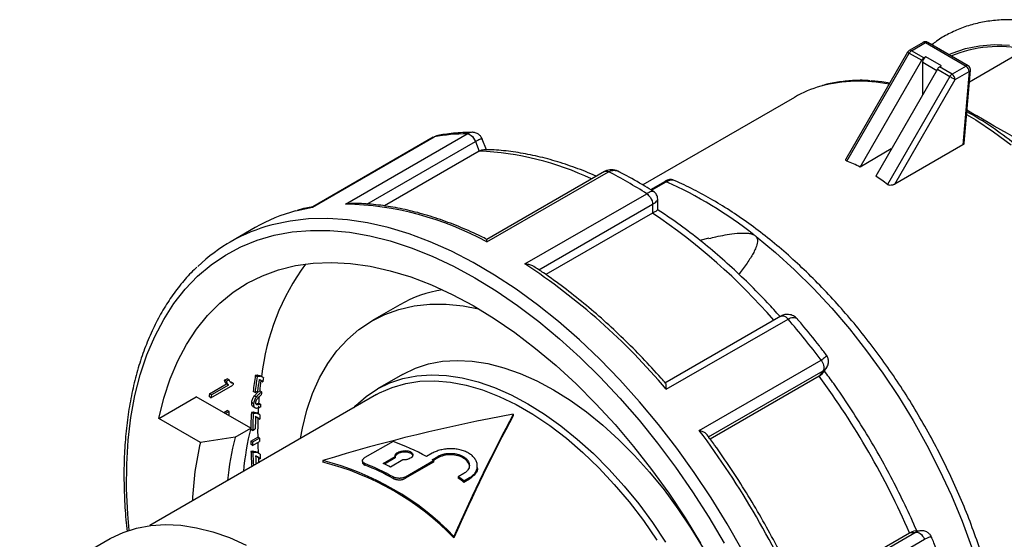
# Model space of a CAD drawing. Header units: inches. Extents: x 0 to 44.4, y 0 to 34.
# Tile 12 of 13: x 34 to 38.4, y 29.1 to 31.4. Entities that reach past the tile are written whole.
import ezdxf

# ---------------------------------------------------------------- set-up
doc = ezdxf.new("R2010")
doc.units = ezdxf.units.IN
doc.header["$LTSCALE"] = 4
doc.header["$MEASUREMENT"] = 0

msp = doc.modelspace()

# ---------------------------------------------------------------- linework, layer by layer
for p, q in [((38.0211, 31.3033), (37.9587, 31.2673)), ((37.9686, 31.2663), (38.0309, 31.3023)), ((38.0309, 31.3023), (38.2119, 31.1979)), ((38.2217, 31.1988), (38.0408, 31.3033)), ((37.9515, 31.2601), (37.6763, 30.7833)), ((37.6806, 30.7743), (37.9587, 31.2559)), ((37.9587, 31.2559), (38.0144, 31.2238)), ((38.0242, 31.2342), (37.9686, 31.2663)), ((38.227, 31.1281), (38.4761, 31.2719)), ((37.7395, 30.7477), (38.0144, 31.2238)), ((38.0185, 31.0701), (38.0185, 31.2148)), ((38.0185, 31.2148), (38.0811, 31.1786)), ((38.0324, 31.2389), (38.0242, 31.2342)), ((38.102, 31.1987), (38.0324, 31.2389)), ((38.084, 31.1836), (37.8091, 30.7075)), ((38.084, 31.1836), (38.1397, 31.1515)), ((38.0938, 31.194), (38.102, 31.1987)), ((38.1495, 31.1619), (38.0938, 31.194)), ((38.2119, 31.1979), (38.1495, 31.1619)), ((38.1634, 31.1378), (38.2258, 31.1738)), ((38.2258, 31.1738), (38.1975, 30.8462)), ((38.2033, 30.8536), (38.2315, 31.1801)), ((38.1397, 31.1515), (37.8616, 30.6698)), ((37.8939, 30.671), (38.1634, 31.1378)), ((37.4469, 31.0584), (36.7702, 30.6678)), ((35.2978, 30.5691), (35.8407, 30.8825)), ((35.8362, 30.8809), (35.299, 30.5708)), ((35.4451, 30.5823), (35.9879, 30.8957)), ((35.5405, 30.5824), (36.0246, 30.8619)), ((35.8569, 30.8885), (35.8349, 30.88)), ((35.8365, 30.8803), (35.8407, 30.8825)), ((36.0246, 30.8619), (36.0415, 30.8184)), ((36.0738, 30.8244), (36.0553, 30.8719)), ((36.0415, 30.8184), (35.6185, 30.5742)), ((37.8787, 30.8281), (37.7395, 30.7477)), ((38.1975, 30.8462), (37.8939, 30.671)), ((36.5999, 30.728), (36.0755, 30.4253)), ((36.0752, 30.4135), (36.6181, 30.7269)), ((36.8672, 30.6823), (36.8052, 30.6465)), ((36.8092, 30.644), (36.8754, 30.6822)), ((36.2452, 30.3154), (36.7881, 30.6287)), ((36.8375, 30.5568), (36.8375, 30.6045)), ((35.2978, 30.5691), (35.2992, 30.5703)), ((35.4679, 30.5844), (35.4451, 30.5823)), ((36.3077, 30.2889), (36.8144, 30.5814)), ((36.8144, 30.5814), (36.8144, 30.5425)), ((36.8144, 30.5425), (36.3387, 30.2678)), ((35.0432, 30.4777), (34.9318, 30.4134)), ((37.0656, 30.4299), (37.0252, 30.4207)), ((35.6873, 30.1335), (35.562, 30.0612)), ((37.386, 30.0827), (36.8694, 29.7845)), ((36.8754, 29.7566), (37.4182, 30.07)), ((37.0226, 29.5734), (37.5655, 29.8868)), ((37.572, 29.8269), (37.5897, 29.8521)), ((35.0517, 29.8127), (35.0433, 29.8176)), ((35.0595, 29.8141), (35.051, 29.819)), ((35.077, 29.8103), (35.0655, 29.8169)), ((35.6995, 29.823), (35.5882, 29.7587)), ((37.0643, 29.5442), (37.5744, 29.8387)), ((37.5575, 29.8146), (37.0717, 29.5342)), ((37.5744, 29.8387), (37.5575, 29.8146)), ((34.8392, 29.7367), (34.9154, 29.7807)), ((34.8453, 29.7193), (34.9432, 29.7758)), ((34.9239, 29.7758), (34.8477, 29.7318)), ((34.9059, 29.7971), (34.9175, 29.8038)), ((34.9145, 29.7922), (34.9059, 29.7971)), ((34.9261, 29.7988), (34.9145, 29.7922)), ((34.9239, 29.7758), (34.9154, 29.7807)), ((34.9261, 29.7988), (34.9175, 29.8038)), ((34.9327, 29.7894), (34.9361, 29.7887)), ((34.9447, 29.7838), (34.9361, 29.7887)), ((35.0676, 29.7954), (35.064, 29.7983)), ((35.076, 29.7905), (35.0676, 29.7954)), ((35.0682, 29.7949), (35.0767, 29.79)), ((35.584, 29.733), (34.5733, 29.1495)), ((34.613, 29.6272), (34.78, 29.7236)), ((35.0233, 29.5832), (34.78, 29.7236)), ((34.8453, 29.7193), (34.8368, 29.7242)), ((34.8477, 29.7318), (34.8392, 29.7367)), ((35.0419, 29.7419), (35.0335, 29.7468)), ((35.0477, 29.7223), (35.0393, 29.7272)), ((35.0419, 29.7419), (35.0534, 29.7486)), ((35.0712, 29.7446), (35.0628, 29.7495)), ((35.0355, 29.6922), (35.0271, 29.6971)), ((35.0322, 29.6801), (35.0432, 29.6738)), ((35.0478, 29.6923), (35.0581, 29.6955)), ((35.0665, 29.6907), (35.0581, 29.6955)), ((34.9023, 29.653), (34.9176, 29.6618)), ((34.926, 29.657), (34.9107, 29.6482)), ((34.926, 29.657), (34.9176, 29.6618)), ((35.0339, 29.6482), (35.0256, 29.6531)), ((35.0421, 29.6494), (35.0337, 29.6542)), ((35.0539, 29.6285), (35.0427, 29.6351)), ((35.0595, 29.6456), (35.0501, 29.651)), ((36.1933, 29.6452), (36.1933, 29.6387)), ((34.7988, 29.52), (34.613, 29.6272)), ((35.0623, 29.6237), (35.0539, 29.6285)), ((35.0546, 29.6279), (35.063, 29.6231)), ((34.9527, 29.5425), (35.0233, 29.5832)), ((35.0228, 29.5252), (35.0538, 29.5431)), ((35.0312, 29.5733), (35.0229, 29.5781)), ((35.0312, 29.5733), (35.0428, 29.58)), ((35.0621, 29.5382), (35.0538, 29.5431)), ((35.0312, 29.5204), (35.0228, 29.5252)), ((35.0314, 29.5064), (35.0231, 29.5113)), ((35.0621, 29.5382), (35.0312, 29.5204)), ((35.0314, 29.5064), (35.0624, 29.5243)), ((35.6574, 29.5244), (35.5321, 29.4521)), ((35.0323, 29.4744), (35.0239, 29.4792)), ((35.0408, 29.4754), (35.0324, 29.4802)), ((35.0562, 29.4524), (35.0437, 29.4597)), ((35.0591, 29.471), (35.0497, 29.4764)), ((35.6128, 29.4261), (35.6671, 29.4574)), ((35.6671, 29.4574), (35.6671, 29.4509)), ((35.8314, 29.4712), (35.8063, 29.4567)), ((35.8314, 29.4427), (35.8564, 29.4571)), ((35.8564, 29.4571), (35.8564, 29.4507)), ((35.0646, 29.4476), (35.0562, 29.4524)), ((35.057, 29.4518), (35.0654, 29.447)), ((35.3442, 29.4386), (35.3442, 29.4318)), ((35.5206, 29.4378), (35.5206, 29.4294)), ((35.5321, 29.419), (35.5321, 29.4255)), ((35.6671, 29.4509), (35.6191, 29.4232)), ((35.7005, 29.4415), (35.6462, 29.4102)), ((35.7131, 29.3663), (35.8383, 29.4386)), ((35.8383, 29.4322), (35.7131, 29.3599)), ((35.8564, 29.4507), (35.8369, 29.4394)), ((35.8383, 29.4386), (35.8383, 29.4322)), ((36.033, 29.4084), (36.033, 29.4149)), ((35.9734, 29.3812), (35.9483, 29.3668)), ((35.6574, 29.3661), (35.6574, 29.3596)), ((35.7131, 29.3599), (35.7131, 29.3663)), ((35.9483, 29.3668), (35.9483, 29.3603)), ((35.9734, 29.3483), (35.9984, 29.3628)), ((35.9984, 29.3563), (35.9734, 29.3418)), ((35.9734, 29.3483), (35.9734, 29.3418)), ((35.9984, 29.3628), (35.9984, 29.3563)), ((37.4747, 28.8366), (37.9603, 29.117)), ((37.9896, 29.1196), (37.4796, 28.8252)), ((37.9603, 29.117), (37.9896, 29.1196)), ((38.0088, 29.1262), (37.9781, 29.1234)), ((34.3964, 29.0906), (33.9928, 28.8575)), ((35.9288, 29.1011), (35.9288, 29.0943)), ((37.4839, 28.7744), (38.0268, 29.0878))]:
    msp.add_line(p, q)
at = {"flags": 128}
for points in [[(37.9515, 31.2601), (37.9518, 31.26), (37.9526, 31.2594), (37.9541, 31.2586), (37.9562, 31.2574), (37.9587, 31.2559)], [(38.135, 31.2489), (38.1497, 31.2553), (38.2089, 31.2756), (38.2715, 31.2882), (38.3373, 31.2933), (38.4058, 31.2906)], [(37.8719, 31.1221), (37.8357, 31.1275), (37.7885, 31.1318)], [(38.1397, 31.1515), (38.1426, 31.1498), (38.1457, 31.148), (38.1491, 31.146), (38.1524, 31.1441), (38.1556, 31.1423), (38.1586, 31.1405), (38.1612, 31.139), (38.1634, 31.1378)], [(38.2144, 30.9825), (38.2555, 30.9578), (38.3347, 30.9053), (38.4132, 30.8466)], [(35.2229, 30.5524), (35.2302, 30.5544), (35.2978, 30.5691)], [(37.2133, 29.0391), (37.1464, 29.1572), (37.0753, 29.2727), (37.0005, 29.3853), (36.9222, 29.4946), (36.8407, 29.6001), (36.7562, 29.7014), (36.6691, 29.7983), (36.5797, 29.8903), (36.4884, 29.977), (36.3955, 30.0583), (36.3012, 30.1337), (36.2061, 30.203), (36.1103, 30.2659), (36.0144, 30.3223), (35.9185, 30.3718), (35.8232, 30.4144), (35.7287, 30.4498), (35.6353, 30.4779), (35.5435, 30.4987), (35.4536, 30.512), (35.3658, 30.5178), (35.2806, 30.5161), (35.1982, 30.5068), (35.1189, 30.4901), (35.1129, 30.4885)], [(34.4811, 29.1285), (34.4748, 29.2006), (34.4695, 29.3135), (34.4701, 29.4232), (34.4765, 29.5293), (34.4887, 29.6314), (34.5067, 29.729), (34.5304, 29.8219), (34.5597, 29.9097), (34.5946, 29.992), (34.6348, 30.0685), (34.6802, 30.139), (34.7307, 30.2031), (34.786, 30.2607), (34.846, 30.3116), (34.9105, 30.3554), (34.9791, 30.3921), (35.0516, 30.4216), (35.1278, 30.4437), (35.2074, 30.4583), (35.29, 30.4653), (35.3754, 30.4649), (35.4633, 30.4568), (35.5532, 30.4413), (35.6449, 30.4183), (35.738, 30.3879), (35.8321, 30.3503), (35.927, 30.3056), (36.0223, 30.2539), (36.1175, 30.1954), (36.2124, 30.1305), (36.3065, 30.0592), (36.3996, 29.9819), (36.4912, 29.8989), (36.5811, 29.8105), (36.6689, 29.717), (36.7542, 29.6188), (36.8367, 29.5162), (36.9162, 29.4096), (36.9923, 29.2995), (37.0648, 29.1862), (37.1333, 29.0702)], [(37.2755, 30.4379), (37.3623, 30.3662), (37.4477, 30.2888), (37.5313, 30.206), (37.6128, 30.1181), (37.6917, 30.0256), (37.7678, 29.9288), (37.8407, 29.8281), (37.91, 29.724), (37.9756, 29.617), (38.037, 29.5075), (38.0941, 29.396), (38.1466, 29.283), (38.1942, 29.1689), (38.2367, 29.0544), (38.274, 28.9398), (38.306, 28.8257), (38.3323, 28.7125), (38.353, 28.6008), (38.368, 28.4911), (38.3771, 28.3839), (38.3804, 28.2795)], [(34.613, 29.6272), (34.6354, 29.7178), (34.6636, 29.8032), (34.6973, 29.8831), (34.7365, 29.9571), (34.7809, 30.025), (34.8305, 30.0864), (34.8849, 30.1412), (34.9441, 30.1891), (35.0076, 30.2298), (35.0754, 30.2633), (35.147, 30.2894), (35.2222, 30.308), (35.3007, 30.3189)], [(35.3007, 30.3189), (35.3831, 30.3223), (35.4682, 30.3178), (35.5556, 30.3055), (35.6449, 30.2854), (35.7359, 30.2577), (35.828, 30.2224), (35.921, 30.1797), (36.0143, 30.1298), (36.1077, 30.0729), (36.2008, 30.0092), (36.2931, 29.939), (36.3842, 29.8626), (36.4738, 29.7803), (36.5615, 29.6925), (36.6469, 29.5995), (36.7297, 29.5017), (36.8096, 29.3995), (36.8861, 29.2934), (36.9589, 29.1838), (37.0278, 29.0711)], [(35.2443, 29.5368), (35.253, 29.5836), (35.2729, 29.6636), (35.2985, 29.7384), (35.3295, 29.8077), (35.3659, 29.8711), (35.4074, 29.9284), (35.4538, 29.9792), (35.5049, 30.0232), (35.5605, 30.0603), (35.6201, 30.0902), (35.6836, 30.1129), (35.7507, 30.1281), (35.8208, 30.1358), (35.8938, 30.136), (35.9693, 30.1286), (36.0389, 30.1155)], [(35.6995, 29.823), (35.7028, 29.8248), (35.7575, 29.8511), (35.816, 29.8701), (35.8779, 29.8816), (35.9428, 29.8857), (36.0103, 29.8823), (36.08, 29.8713), (36.1515, 29.853), (36.2243, 29.8274), (36.298, 29.7946), (36.3722, 29.7549), (36.4463, 29.7084), (36.5199, 29.6556), (36.5927, 29.5966), (36.664, 29.532), (36.7336, 29.462), (36.8009, 29.3871), (36.8655, 29.3077), (36.9271, 29.2244), (36.9853, 29.1376), (37.0397, 29.048)], [(35.4824, 29.6743), (35.4916, 29.6839), (35.5377, 29.7247), (35.5881, 29.7587), (35.6427, 29.7854), (35.7011, 29.8049), (35.7629, 29.8169), (35.8278, 29.8214), (35.8953, 29.8183), (35.9651, 29.8078), (36.0366, 29.7898), (36.1095, 29.7644), (36.1834, 29.7319), (36.2577, 29.6924), (36.332, 29.6461), (36.4058, 29.5934), (36.4787, 29.5346), (36.5503, 29.47), (36.62, 29.4), (36.6875, 29.3251), (36.7524, 29.2457), (36.8142, 29.1623), (36.8726, 29.0754)], [(35.584, 29.733), (35.5974, 29.7404), (35.6536, 29.7654), (35.7136, 29.7829), (35.7771, 29.7926), (35.8436, 29.7945), (35.9127, 29.7886), (35.9839, 29.7749), (36.0568, 29.7536), (36.131, 29.7247), (36.2058, 29.6885), (36.2809, 29.6451), (36.3558, 29.5949), (36.4299, 29.5382), (36.5029, 29.4754), (36.5741, 29.4068), (36.6432, 29.3329), (36.7097, 29.2542), (36.7732, 29.1712), (36.8332, 29.0844)], [(34.3964, 29.0906), (34.3994, 29.0922), (34.4548, 29.1189), (34.514, 29.1382), (34.5767, 29.1499), (34.6424, 29.1541), (34.7108, 29.1507), (34.7814, 29.1396), (34.8538, 29.1211), (34.9275, 29.0952), (35.0022, 29.062)]]:
    msp.add_lwpolyline(points, dxfattribs=at)
for centre, radius, start, end in [((38.0309, 31.2863), 0.0197, 60.0027, 119.9973), ((38.0252, 31.2943), 0.0099, 54.3824, 114.3071), ((38.0367, 31.2944), 0.00979, 65.3276, 125.9828), ((37.9686, 31.2502), 0.0197, 119.9973, 150), ((37.9628, 31.2583), 0.0099, 54.3824, 114.3071), ((37.9836, 31.2422), 0.0284, 121.9547, 151.1444), ((38.3568, 30.7345), 0.5505, 77.4788, 112.7403), ((38.0393, 31.2101), 0.0284, 121.9547, 151.1444), ((38.0487, 31.2134), 0.0303, 122.6055, 177.3945), ((38.1089, 31.1699), 0.0284, 121.9547, 151.1444), ((38.2176, 31.1899), 0.00979, 65.3276, 125.9828), ((38.1956, 31.1724), 0.0303, 2.6055, 57.3945), ((38.2119, 31.1818), 0.0197, 0, 60.0027), ((38.2233, 31.1818), 0.0084, 287.6037, 348.5539), ((38.2119, 31.1818), 0.0197, 355.0577, 0), ((37.735, 30.467), 0.6634, 78.3643, 104.9406), ((38.1645, 31.1378), 0.0284, 121.9547, 151.1444), ((38.1332, 31.1364), 0.0303, 2.6055, 57.3945), ((37.7066, 30.6077), 0.5202, 105.9241, 119.9546), ((37.419, 29.5863), 1.6178, 51.3738, 60.5066), ((35.9942, 29.9955), 0.9002, 90.3995, 99.8195), ((35.9874, 29.5264), 1.2932, 64.6042, 87.6002), ((35.6516, 28.8564), 2.1054, 57.3304, 62.675), ((36.1172, 28.9914), 1.853, 51.7109, 65.8467), ((35.4224, 29.819), 0.76, 105.2221, 119.9303), ((35.4159, 29.2128), 1.3698, 61.2283, 88.7802), ((35.2419, 28.2155), 2.8085, 41.1907, 55.9506), ((35.3093, 29.7597), 0.7548, 105.0779, 133.7865), ((36.1058, 29.6981), 1.0414, 143.6636, 173.6448), ((34.6425, 27.8731), 2.9212, 40.1482, 56.7246), ((35.9673, 29.6432), 0.5647, 99.1635, 119.7283), ((34.6788, 27.7171), 3.6112, 36.9298, 40.6594), ((36.5455, 29.5751), 1.5217, 170.8298, 173.5224), ((36.5429, 29.5704), 1.5107, 170.7708, 173.482), ((36.5676, 29.5894), 1.5044, 171.6244, 172.3373), ((34.5757, 27.628), 3.6976, 23.7463, 36.2537), ((36.3189, 29.523), 1.3987, 169.2548, 169.5903), ((36.5709, 29.575), 1.5274, 171.5343, 173.4735), ((36.6234, 29.5871), 1.569, 172.3912, 174.0613), ((36.22, 29.4718), 1.406, 169.1417, 169.6583), ((36.2175, 29.4672), 1.3951, 169.0702, 169.5906), ((36.7286, 29.5768), 1.6748, 174.967, 175.9336), ((36.6702, 29.5771), 1.6078, 174.0182, 174.4925), ((36.8061, 29.5716), 1.7524, 176.389, 177.5159), ((36.7623, 29.5693), 1.7001, 175.9069, 176.3644), ((36.5357, 29.4924), 1.6182, 174.163, 174.7552), ((36.8287, 29.5512), 1.806, 176.7661, 179.1445), ((36.8259, 29.5464), 1.7948, 176.7466, 179.1395), ((36.8555, 29.5525), 1.813, 177.4189, 179.1326), ((36.85, 29.5647), 1.7879, 177.4989, 178.1278), ((36.9425, 29.5671), 1.8888, 178.1547, 180.7301), ((36.1956, 29.2827), 1.2102, 165.6226, 174.9082), ((33.9543, 27.2692), 3.8372, 23.0954, 36.9046), ((36.1088, 29.2064), 1.3471, 166.541, 177.769), ((36.131, 29.2409), 1.2163, 165.646, 174.8847), ((36.9977, 29.5498), 1.975, 180.714, 181.1183), ((36.9949, 29.545), 1.9639, 180.7181, 181.1248), ((37.095, 29.5693), 2.0414, 181.395, 182.7189), ((37.0259, 29.5629), 1.9639, 180.7181, 181.1248), ((35.2928, 28.5244), 1.0644, 61.1538, 69.9688), ((37.1205, 29.5538), 2.0979, 182.0365, 183.8846), ((37.1125, 29.5488), 2.0815, 182.0471, 183.6531), ((37.1445, 29.5566), 2.102, 182.6541, 183.6488), ((37.1535, 29.5673), 2.0916, 182.7298, 183.2968), ((37.1942, 29.5742), 2.1407, 183.2786, 183.8758), ((35.0423, 28.2405), 1.2355, 44.1483, 75.8571), ((35.0462, 28.2405), 1.2279, 44.0487, 75.9567), ((35.1264, 28.4087), 1.0947, 60.9864, 68.2484), ((35.1301, 28.4087), 1.0873, 60.9914, 68.3012), ((35.1599, 28.4286), 1.0955, 63.6403, 65.5745), ((35.1989, 28.347), 1.2651, 59.6377, 60.0024), ((35.0571, 28.1317), 1.5231, 53.0165, 54.1875), ((35.0607, 28.1317), 1.5157, 52.9774, 54.1547)]:
    msp.add_arc(centre, radius, start, end)
for centre, major_axis, ratio, start_param, end_param in [((38.8774, 30.6189), (0.7713, -0.4454), 0.000067, 1.785421, 2.601143), ((36.6892, 28.8481), (1.0858, 1.8805), 0.577335, 0.032097, 0.083471), ((36.6892, 28.8481), (1.0858, 1.8805), 0.577335, 6.199796, 6.251169), ((37.0871, 29.0778), (3.9747, 0.1497), 0.238001, 2.09964, 2.101917), ((37.0871, 29.0778), (3.9516, 0.1489), 0.238001, 2.100622, 2.102914), ((36.698, 28.8531), (3.9747, 0.1497), 0.238001, 1.993846, 1.996096), ((36.698, 28.8531), (3.9516, 0.1489), 0.238001, 1.994203, 1.996466), ((36.1933, 28.5618), (2.7162, 0.5761), 0.382937, 1.489753, 1.806601), ((36.1933, 28.5618), (0.7376, 1.9032), 0.220726, 1.053072, 1.36992), ((36.1933, 28.5618), (0.7332, 1.8919), 0.220726, 1.053072, 1.371878), ((36.3088, 28.6285), (3.9747, 0.1497), 0.238001, 1.888736, 1.890984), ((36.3088, 28.6285), (3.9516, 0.1489), 0.238001, 1.88848, 1.89074)]:
    msp.add_ellipse(centre, major_axis=major_axis, ratio=ratio, start_param=start_param, end_param=end_param)
for points, knots in [([(39.8719, 29.5311), (39.8719, 29.5315), (39.8728, 29.5602), (39.8696, 29.6198), (39.8619, 29.7095), (39.8482, 29.8014), (39.8294, 29.8945), (39.8055, 29.9886), (39.7766, 30.0831), (39.7429, 30.1776), (39.7046, 30.2716), (39.6618, 30.3646), (39.6149, 30.4562), (39.5641, 30.5459), (39.5095, 30.6332), (39.4515, 30.7178), (39.3903, 30.7993), (39.3263, 30.877), (39.2598, 30.9508), (39.191, 31.0203), (39.1203, 31.0849), (39.0481, 31.1445), (38.9746, 31.1987), (38.9002, 31.2472), (38.8253, 31.2897), (38.7501, 31.3259), (38.6751, 31.3556), (38.6007, 31.3785), (38.5273, 31.3945), (38.4554, 31.4034), (38.3854, 31.4052), (38.3178, 31.3998), (38.2531, 31.3874), (38.1916, 31.3682), (38.134, 31.342), (38.0897, 31.3167), (38.0664, 31.2981), (38.0594, 31.2925)], [0, 0, 0, 0, 0.000452, 0.030609, 0.060759, 0.09089, 0.120995, 0.151075, 0.181128, 0.21116, 0.241173, 0.271171, 0.301161, 0.331147, 0.361133, 0.391124, 0.421125, 0.451141, 0.481177, 0.511238, 0.541328, 0.571452, 0.601611, 0.631807, 0.662036, 0.692288, 0.722541, 0.752762, 0.782905, 0.812915, 0.842728, 0.87229, 0.901568, 0.930565, 0.959328, 0.987942, 1, 1, 1, 1]), ([(37.7843, 31.1321), (37.7813, 31.1324), (37.7546, 31.1351), (37.7058, 31.1337), (37.639, 31.1266), (37.5937, 31.1183), (37.5716, 31.1107), (37.5699, 31.1101)], [0, 0, 0, 0, 0.038451, 0.351508, 0.663253, 0.973509, 1, 1, 1, 1]), ([(35.8407, 30.8825), (35.8447, 30.8846), (35.8502, 30.8875), (35.8568, 30.8883), (35.8587, 30.8885)], [0, 0, 0, 0, 0.722622, 1, 1, 1, 1]), ([(36.0134, 30.9026), (35.9983, 30.9022), (35.9553, 30.9013), (35.9031, 30.8962), (35.8666, 30.8902), (35.8566, 30.8885)], [0, 0, 0, 0, 0.282702, 0.804771, 1, 1, 1, 1]), ([(36.0103, 30.9025), (36.0067, 30.9022), (35.9995, 30.9016), (35.9918, 30.8977), (35.9879, 30.8957)], [0, 0, 0, 0, 0.501351, 1, 1, 1, 1]), ([(35.9879, 30.8957), (35.9933, 30.8957), (36.008, 30.8897), (36.0206, 30.8723), (36.0246, 30.8619)], [0, 0, 0, 0, 0.428571, 1, 1, 1, 1]), ([(36.0553, 30.8721), (36.0538, 30.8752), (36.0507, 30.882), (36.0418, 30.8921), (36.0308, 30.8988), (36.0197, 30.9021), (36.0136, 30.9024), (36.0105, 30.9025)], [0, 0, 0, 0, 0.195989, 0.430127, 0.700877, 0.847926, 1, 1, 1, 1]), ([(36.0246, 30.8619), (36.0284, 30.864), (36.0361, 30.8682), (36.0453, 30.8722), (36.0515, 30.8738), (36.0551, 30.8738), (36.0547, 30.8721), (36.0546, 30.8716)], [0, 0, 0, 0, 0.218958, 0.4468237, 0.6855825, 0.9189216, 1, 1, 1, 1]), ([(36.0415, 30.8184), (36.0457, 30.8205), (36.0538, 30.8247), (36.0599, 30.8251), (36.0628, 30.8252)], [0, 0, 0, 0, 0.510441, 1, 1, 1, 1]), ([(36.5626, 30.7065), (36.5583, 30.7085), (36.5238, 30.7248), (36.4592, 30.749), (36.3694, 30.7786), (36.2806, 30.8009), (36.1932, 30.8162), (36.1205, 30.8241), (36.0777, 30.8245), (36.0629, 30.8246)], [0, 0, 0, 0, 0.025057, 0.201821, 0.37848, 0.554922, 0.731004, 0.906563, 1, 1, 1, 1]), ([(38.2032, 30.8542), (38.2029, 30.8527), (38.2023, 30.8497), (38.1992, 30.8474), (38.1975, 30.8462)], [0, 0, 0, 0, 0.468738, 1, 1, 1, 1]), ([(37.6806, 30.7743), (37.6796, 30.7748), (37.6775, 30.7758), (37.6758, 30.778), (37.6754, 30.7803), (37.6756, 30.7824), (37.6766, 30.7835), (37.6769, 30.7839)], [0, 0, 0, 0, 0.219641, 0.444465, 0.659223, 0.887982, 1, 1, 1, 1]), ([(36.6644, 30.7272), (36.6633, 30.7277), (36.6608, 30.7289), (36.6537, 30.7317), (36.641, 30.735), (36.6259, 30.7356), (36.6112, 30.7333), (36.6038, 30.7298), (36.5998, 30.7279)], [0, 0, 0, 0, 0.060012, 0.13139, 0.323364, 0.605824, 0.790232, 1, 1, 1, 1]), ([(36.6, 30.7279), (36.6025, 30.7289), (36.6077, 30.7311), (36.6145, 30.7283), (36.6181, 30.7269)], [0, 0, 0, 0, 0.4817273, 1, 1, 1, 1]), ([(36.6181, 30.7269), (36.622, 30.7288), (36.6302, 30.7326), (36.6436, 30.7336), (36.6554, 30.7317), (36.6621, 30.7279), (36.6645, 30.7266)], [0, 0, 0, 0, 0.266674, 0.544496, 0.835837, 1, 1, 1, 1]), ([(36.8191, 30.6379), (36.806, 30.6461), (36.7622, 30.6736), (36.7107, 30.7029), (36.6723, 30.723), (36.6647, 30.727)], [0, 0, 0, 0, 0.254317, 0.853212, 1, 1, 1, 1]), ([(36.9058, 30.6899), (36.9036, 30.6907), (36.8985, 30.6924), (36.89, 30.6918), (36.8796, 30.6889), (36.8714, 30.6845), (36.8671, 30.6822)], [0, 0, 0, 0, 0.190828, 0.42437, 0.696567, 1, 1, 1, 1]), ([(36.8754, 30.6822), (36.879, 30.6841), (36.8865, 30.6882), (36.8959, 30.6909), (36.9025, 30.6915), (36.9048, 30.6901), (36.9055, 30.6896)], [0, 0, 0, 0, 0.276087, 0.563574, 0.865757, 1, 1, 1, 1]), ([(38.1947, 27.5882), (38.2008, 27.5958), (38.2225, 27.6227), (38.2549, 27.6746), (38.2918, 27.7438), (38.3235, 27.8185), (38.3502, 27.898), (38.3716, 27.9822), (38.3877, 28.0706), (38.3984, 28.1628), (38.4037, 28.2585), (38.4036, 28.3572), (38.3981, 28.4585), (38.3872, 28.5621), (38.371, 28.6675), (38.3497, 28.7743), (38.3232, 28.8821), (38.2918, 28.9905), (38.2555, 29.0991), (38.2145, 29.2074), (38.169, 29.3152), (38.1191, 29.4218), (38.0651, 29.5271), (38.0071, 29.6305), (37.9454, 29.7317), (37.8802, 29.8302), (37.8117, 29.9258), (37.7403, 30.0179), (37.6661, 30.1064), (37.5895, 30.1908), (37.5107, 30.2708), (37.4301, 30.3461), (37.3478, 30.4164), (37.2643, 30.4814), (37.1797, 30.5409), (37.0944, 30.5946), (37.0088, 30.6419), (36.9457, 30.6731), (36.9114, 30.6874), (36.9055, 30.6898)], [0, 0, 0, 0, 0.010728, 0.038129, 0.065703, 0.093447, 0.121341, 0.149357, 0.177464, 0.205632, 0.233836, 0.262056, 0.290276, 0.318486, 0.346683, 0.374863, 0.403026, 0.431172, 0.459305, 0.487424, 0.515533, 0.543634, 0.57173, 0.599823, 0.627916, 0.656011, 0.684111, 0.712219, 0.740336, 0.768466, 0.796612, 0.824775, 0.852959, 0.881163, 0.90939, 0.937638, 0.965904, 0.994184, 1, 1, 1, 1]), ([(36.865, 30.6802), (36.8655, 30.681), (36.8662, 30.6819), (36.8671, 30.6822), (36.8672, 30.6822)], [0, 0, 0, 0, 0.884757, 1, 1, 1, 1]), ([(36.8672, 30.6822), (36.8679, 30.6826), (36.8694, 30.6833), (36.8722, 30.6833), (36.8743, 30.6825), (36.8754, 30.6822)], [0, 0, 0, 0, 0.303074, 0.651537, 1, 1, 1, 1]), ([(37.8939, 30.671), (37.8932, 30.6706), (37.8917, 30.6697), (37.8893, 30.6687), (37.8862, 30.6676), (37.8826, 30.6666), (37.8768, 30.6658), (37.8705, 30.666), (37.8656, 30.6675), (37.8631, 30.6687), (37.8621, 30.6694), (37.8616, 30.6698)], [0, 0, 0, 0, 0.085931, 0.169823, 0.252246, 0.382346, 0.506306, 0.751874, 0.877187, 0.939097, 1, 1, 1, 1]), ([(36.819, 30.6376), (36.818, 30.6382), (36.8157, 30.6395), (36.8086, 30.6383), (36.7994, 30.6349), (36.7918, 30.6308), (36.7881, 30.6287)], [0, 0, 0, 0, 0.222631, 0.493612, 0.751999, 1, 1, 1, 1]), ([(36.7881, 30.6287), (36.7941, 30.6249), (36.808, 30.6106), (36.8144, 30.5907), (36.8144, 30.5814)], [0, 0, 0, 0, 0.428571, 1, 1, 1, 1]), ([(36.8144, 30.5814), (36.8181, 30.5837), (36.8256, 30.5883), (36.8331, 30.5951), (36.8373, 30.6008), (36.8372, 30.6036), (36.8371, 30.6048)], [0, 0, 0, 0, 0.259542, 0.529446, 0.812063, 1, 1, 1, 1]), ([(36.8375, 30.6047), (36.8372, 30.608), (36.8367, 30.6147), (36.8329, 30.624), (36.8271, 30.6321), (36.8218, 30.636), (36.8192, 30.6379)], [0, 0, 0, 0, 0.254661, 0.505963, 0.754227, 1, 1, 1, 1]), ([(35.2997, 30.5708), (35.2892, 30.569), (35.2652, 30.5646), (35.2423, 30.5579), (35.2294, 30.5541)], [0, 0, 0, 0, 0.438712, 1, 1, 1, 1]), ([(36.0755, 30.4251), (36.0671, 30.4293), (36.0282, 30.449), (35.9589, 30.4796), (35.868, 30.5144), (35.7781, 30.5423), (35.6893, 30.5636), (35.6021, 30.5779), (35.5282, 30.585), (35.4841, 30.5853), (35.4677, 30.5854)], [0, 0, 0, 0, 0.039996, 0.185915, 0.331852, 0.477743, 0.623544, 0.769198, 0.91464, 1, 1, 1, 1]), ([(36.8144, 30.5425), (36.8184, 30.5448), (36.8264, 30.5494), (36.8336, 30.554), (36.8374, 30.5566), (36.8373, 30.5568), (36.8373, 30.557)], [0, 0, 0, 0, 0.25625, 0.519808, 0.777535, 1, 1, 1, 1]), ([(37.3828, 30.0809), (37.3643, 30.1016), (37.3187, 30.1524), (37.2436, 30.2285), (37.1582, 30.3094), (37.0711, 30.3852), (36.9826, 30.4556), (36.9045, 30.513), (36.8558, 30.5446), (36.8371, 30.5567)], [0, 0, 0, 0, 0.108612, 0.267009, 0.425488, 0.584058, 0.742726, 0.901496, 1, 1, 1, 1]), ([(36.0752, 30.4135), (36.0752, 30.4169), (36.0752, 30.4235), (36.0754, 30.4245), (36.0755, 30.425)], [0, 0, 0, 0, 0.52757, 1, 1, 1, 1]), ([(37.0658, 30.4291), (37.0761, 30.4317), (37.1127, 30.441), (37.1677, 30.4505), (37.22, 30.4546), (37.25, 30.4518), (37.2606, 30.4477), (37.2653, 30.4458)], [0, 0, 0, 0, 0.162544, 0.579005, 0.835389, 0.926961, 1, 1, 1, 1]), ([(37.2755, 30.4379), (37.2775, 30.4344), (37.2821, 30.4267), (37.2821, 30.4097), (37.2763, 30.3896), (37.2657, 30.3676), (37.2534, 30.3465), (37.2339, 30.3165), (37.2155, 30.2906), (37.2011, 30.2723), (37.199, 30.2697)], [0, 0, 0, 0, 0.056769, 0.127946, 0.269804, 0.396181, 0.514507, 0.651312, 0.949185, 1, 1, 1, 1]), ([(37.2653, 30.4458), (37.2673, 30.4448), (37.2689, 30.4438), (37.2715, 30.4419), (37.2724, 30.4411), (37.274, 30.4395), (37.2748, 30.4387), (37.2755, 30.4379)], [0, 0, 0, 0, 0.5, 0.5, 0.75, 0.75, 1, 1, 1, 1]), ([(34.7822, 30.3006), (34.7806, 30.2993), (34.7598, 30.2811), (34.7239, 30.2404), (34.6748, 30.1784), (34.6307, 30.1102), (34.5912, 30.0366), (34.5566, 29.9579), (34.527, 29.8741), (34.5025, 29.7857), (34.4831, 29.6929), (34.469, 29.5961), (34.4602, 29.4956), (34.4566, 29.3918), (34.4587, 29.2848), (34.4638, 29.1949), (34.4702, 29.1399), (34.4723, 29.1222)], [0, 0, 0, 0, 0.006037, 0.078954, 0.152022, 0.225277, 0.29873, 0.372372, 0.446178, 0.520117, 0.594157, 0.668265, 0.742417, 0.816591, 0.890771, 0.964945, 1, 1, 1, 1]), ([(36.285, 30.3035), (36.2834, 30.3048), (36.2775, 30.3095), (36.2634, 30.3136), (36.2513, 30.3148), (36.2452, 30.3154)], [0, 0, 0, 0, 0.155506, 0.576936, 1, 1, 1, 1]), ([(36.8727, 29.7836), (36.8662, 29.7911), (36.8325, 29.8299), (36.77, 29.8971), (36.6846, 29.9831), (36.5973, 30.0642), (36.5086, 30.1404), (36.4187, 30.2111), (36.3441, 30.2653), (36.2994, 30.2945), (36.2852, 30.3038)], [0, 0, 0, 0, 0.035828, 0.184801, 0.333817, 0.48287, 0.631964, 0.781101, 0.930284, 1, 1, 1, 1]), ([(37.3863, 30.0822), (37.387, 30.0828), (37.3898, 30.0853), (37.3976, 30.0846), (37.4083, 30.0801), (37.4149, 30.0734), (37.4182, 30.07)], [0, 0, 0, 0, 0.093239, 0.395493, 0.697746, 1, 1, 1, 1]), ([(37.4623, 30.0674), (37.4574, 30.0722), (37.4475, 30.0822), (37.4267, 30.0907), (37.4051, 30.0911), (37.3926, 30.0857), (37.3869, 30.0832)], [0, 0, 0, 0, 0.254685, 0.523914, 0.783519, 1, 1, 1, 1]), ([(37.4182, 30.07), (37.4221, 30.0719), (37.4299, 30.0758), (37.4413, 30.0775), (37.4515, 30.0755), (37.459, 30.0722), (37.4614, 30.0677), (37.4619, 30.0667)], [0, 0, 0, 0, 0.215654, 0.440412, 0.676192, 0.924583, 1, 1, 1, 1]), ([(37.5885, 29.9102), (37.5785, 29.9234), (37.5428, 29.9702), (37.5006, 30.0224), (37.468, 30.0606), (37.4625, 30.0671)], [0, 0, 0, 0, 0.2457988, 0.8706171, 1, 1, 1, 1]), ([(37.5879, 29.9097), (37.5885, 29.9095), (37.5905, 29.9086), (37.5887, 29.9049), (37.5843, 29.8997), (37.5765, 29.8935), (37.5691, 29.889), (37.5655, 29.8868)], [0, 0, 0, 0, 0.0887636, 0.3335835, 0.565965, 0.7874736, 1, 1, 1, 1]), ([(37.5899, 29.8524), (37.5917, 29.8553), (37.5951, 29.8609), (37.5988, 29.8728), (37.5992, 29.8867), (37.5951, 29.9005), (37.5908, 29.9071), (37.5888, 29.9101)], [0, 0, 0, 0, 0.151393, 0.298499, 0.569771, 0.803823, 1, 1, 1, 1]), ([(37.5655, 29.8868), (37.5706, 29.8801), (37.5798, 29.8613), (37.5784, 29.8444), (37.5744, 29.8387)], [0, 0, 0, 0, 0.428571, 1, 1, 1, 1]), ([(37.5744, 29.8387), (37.5781, 29.8411), (37.5851, 29.8456), (37.589, 29.8514), (37.5908, 29.8541)], [0, 0, 0, 0, 0.535795, 1, 1, 1, 1]), ([(35.051, 29.819), (35.0547, 29.8193), (35.0607, 29.8197), (35.0647, 29.817), (35.0662, 29.8159)], [0, 0, 0, 0, 0.618924, 1, 1, 1, 1]), ([(35.0793, 29.8085), (35.0784, 29.8092), (35.0766, 29.8104), (35.074, 29.812), (35.0711, 29.8134), (35.0678, 29.8144), (35.0638, 29.8148), (35.0609, 29.8143), (35.0595, 29.8141)], [0, 0, 0, 0, 0.169191, 0.321936, 0.458511, 0.650577, 0.8302, 1, 1, 1, 1]), ([(37.5575, 29.8146), (37.5615, 29.8172), (37.5679, 29.8212), (37.5706, 29.8256), (37.5716, 29.8272)], [0, 0, 0, 0, 0.635092, 1, 1, 1, 1]), ([(37.9926, 29.1247), (37.9924, 29.1253), (37.9759, 29.1641), (37.9405, 29.2405), (37.8847, 29.353), (37.8245, 29.4638), (37.7607, 29.5726), (37.693, 29.6788), (37.6328, 29.7676), (37.5941, 29.8196), (37.5801, 29.8384)], [0, 0, 0, 0, 0.0025078, 0.1544977, 0.3064755, 0.4584371, 0.6103939, 0.7623566, 0.9143336, 1, 1, 1, 1]), ([(34.9154, 29.7807), (34.9149, 29.781), (34.9139, 29.7817), (34.9125, 29.7831), (34.9112, 29.7848), (34.9097, 29.7871), (34.9082, 29.79), (34.9068, 29.7935), (34.9062, 29.7959), (34.9059, 29.7971)], [0, 0, 0, 0, 0.097791, 0.203161, 0.316434, 0.437871, 0.64255, 0.829682, 1, 1, 1, 1]), ([(34.9145, 29.7922), (34.9147, 29.7913), (34.915, 29.7897), (34.9159, 29.7872), (34.9172, 29.7842), (34.9189, 29.781), (34.9212, 29.7779), (34.923, 29.7764), (34.9239, 29.7758)], [0, 0, 0, 0, 0.116993, 0.244411, 0.382542, 0.615611, 0.820959, 1, 1, 1, 1]), ([(34.9447, 29.7838), (34.944, 29.7838), (34.9425, 29.7838), (34.9405, 29.7841), (34.9385, 29.7847), (34.9365, 29.7855), (34.9332, 29.7875), (34.9291, 29.7914), (34.9271, 29.7963), (34.9261, 29.7988)], [0, 0, 0, 0, 0.069426, 0.143809, 0.223637, 0.309307, 0.401138, 0.692341, 1, 1, 1, 1]), ([(35.0602, 29.7998), (35.0609, 29.7997), (35.0625, 29.7995), (35.0646, 29.7988), (35.0668, 29.7978), (35.0691, 29.7964), (35.0721, 29.7938), (35.0745, 29.7918), (35.076, 29.7905)], [0, 0, 0, 0, 0.1093282, 0.2287239, 0.3588371, 0.5001705, 0.6666108, 1, 1, 1, 1]), ([(36.8754, 29.7566), (36.8755, 29.7613), (36.8759, 29.7706), (36.8749, 29.7803), (36.8731, 29.7824), (36.8724, 29.7832)], [0, 0, 0, 0, 0.378063, 0.755633, 1, 1, 1, 1]), ([(35.0271, 29.6971), (35.0275, 29.7017), (35.0286, 29.7067), (35.0327, 29.7171), (35.0357, 29.7224), (35.0393, 29.7272)], [0, 0, 0, 0, 0.5, 0.5, 1, 1, 1, 1]), ([(35.0477, 29.7223), (35.0459, 29.7199), (35.0443, 29.7174), (35.0414, 29.7124), (35.0401, 29.7098), (35.037, 29.702), (35.0359, 29.6969), (35.0355, 29.6922)], [0, 0, 0, 0, 0.25, 0.25, 0.5, 0.5, 1, 1, 1, 1]), ([(35.0393, 29.7272), (35.0428, 29.7318), (35.0467, 29.7359), (35.0545, 29.7431), (35.0586, 29.7464), (35.0628, 29.7495)], [0, 0, 0, 0, 0.04409041, 0.04409041, 0.08581753, 0.08581753, 0.08581753, 0.08581753]), ([(35.0453, 29.6979), (35.0454, 29.6987), (35.0455, 29.7002), (35.0461, 29.7027), (35.047, 29.7052), (35.0481, 29.7077), (35.0495, 29.7104), (35.0516, 29.7138), (35.0545, 29.7178), (35.0587, 29.7224), (35.0639, 29.727), (35.0678, 29.7298), (35.0699, 29.7314)], [0, 0, 0, 0, 0.064179, 0.127015, 0.189652, 0.253246, 0.3189, 0.38762, 0.515234, 0.642916, 0.804185, 1, 1, 1, 1]), ([(35.0712, 29.7446), (35.069, 29.743), (35.0667, 29.7413), (35.0646, 29.7395), (35.0614, 29.7369), (35.0583, 29.7341), (35.0552, 29.731), (35.0526, 29.7283), (35.0501, 29.7254), (35.0477, 29.7223)], [0.05996285, 0.05996285, 0.05996285, 0.05996285, 0.08346029, 0.08346029, 0.08346029, 0.11730203, 0.11730203, 0.11730203, 0.14695377, 0.14695377, 0.14695377, 0.14695377]), ([(35.0331, 29.6798), (35.0328, 29.6799), (35.0309, 29.6805), (35.0287, 29.6838), (35.0268, 29.6895), (35.027, 29.6945), (35.0271, 29.6971)], [0, 0, 0, 0, 0.053258, 0.366321, 0.669515, 1, 1, 1, 1]), ([(35.0355, 29.6922), (35.0354, 29.691), (35.0352, 29.6886), (35.0354, 29.6853), (35.0361, 29.6815), (35.0378, 29.6776), (35.0411, 29.6746), (35.0455, 29.6731), (35.051, 29.6729), (35.0577, 29.6741), (35.0629, 29.6761), (35.0656, 29.6771)], [0, 0, 0, 0, 0.069133, 0.134895, 0.197985, 0.316927, 0.437618, 0.55562, 0.681576, 0.831777, 1, 1, 1, 1]), ([(35.0665, 29.6907), (35.0652, 29.6901), (35.0627, 29.6891), (35.0593, 29.688), (35.0563, 29.6873), (35.0536, 29.687), (35.0511, 29.6874), (35.0482, 29.6887), (35.0454, 29.6916), (35.0453, 29.6958), (35.0453, 29.6979)], [0, 0, 0, 0, 0.1240324, 0.2347787, 0.3328539, 0.4191439, 0.5202064, 0.6256209, 0.8157029, 1, 1, 1, 1]), ([(35.0337, 29.6542), (35.0377, 29.6544), (35.044, 29.6546), (35.0486, 29.6515), (35.0502, 29.6504)], [0, 0, 0, 0, 0.640405, 1, 1, 1, 1]), ([(35.0637, 29.6427), (35.0627, 29.6435), (35.0607, 29.6449), (35.0578, 29.6466), (35.0546, 29.6482), (35.0509, 29.6493), (35.0466, 29.6499), (35.0435, 29.6496), (35.0421, 29.6494)], [0, 0, 0, 0, 0.168744, 0.321201, 0.457648, 0.649771, 0.829689, 1, 1, 1, 1]), ([(35.0444, 29.6342), (35.0452, 29.634), (35.0468, 29.6338), (35.0492, 29.6329), (35.0517, 29.6317), (35.0542, 29.6301), (35.0577, 29.6274), (35.0605, 29.6251), (35.0623, 29.6237)], [0, 0, 0, 0, 0.109496, 0.228943, 0.358989, 0.500137, 0.667391, 1, 1, 1, 1]), ([(37.0572, 29.5533), (37.0555, 29.5555), (37.0514, 29.5609), (37.0389, 29.5678), (37.0281, 29.5716), (37.0226, 29.5734)], [0, 0, 0, 0, 0.259965, 0.629742, 1, 1, 1, 1]), ([(37.4843, 28.8145), (37.4803, 28.8237), (37.4596, 28.8718), (37.419, 28.958), (37.3611, 29.0724), (37.299, 29.185), (37.2333, 29.2955), (37.1639, 29.4034), (37.105, 29.4894), (37.0687, 29.5384), (37.0575, 29.5535)], [0, 0, 0, 0, 0.03549, 0.185192, 0.334896, 0.484595, 0.634292, 0.783992, 0.9337, 1, 1, 1, 1]), ([(35.0324, 29.4802), (35.0366, 29.4802), (35.0432, 29.4803), (35.0483, 29.4769), (35.0502, 29.4757)], [0, 0, 0, 0, 0.6404, 1, 1, 1, 1]), ([(35.0643, 29.4676), (35.0631, 29.4684), (35.0609, 29.47), (35.0576, 29.4719), (35.0541, 29.4737), (35.0501, 29.475), (35.0455, 29.4758), (35.0423, 29.4755), (35.0408, 29.4754)], [0, 0, 0, 0, 0.168619, 0.321011, 0.457452, 0.649618, 0.829599, 1, 1, 1, 1]), ([(35.0447, 29.4592), (35.0455, 29.4591), (35.0473, 29.4587), (35.0499, 29.4577), (35.0526, 29.4564), (35.0555, 29.4547), (35.0594, 29.4516), (35.0625, 29.4492), (35.0646, 29.4476)], [0, 0, 0, 0, 0.109506, 0.228955, 0.358995, 0.500132, 0.667971, 1, 1, 1, 1]), ([(35.6671, 29.4574), (35.667, 29.4581), (35.6667, 29.4594), (35.6667, 29.4615), (35.6673, 29.464), (35.6686, 29.4668), (35.6719, 29.4709), (35.678, 29.4756), (35.6882, 29.48), (35.7, 29.4827), (35.7125, 29.4834), (35.7243, 29.4821), (35.7344, 29.4789), (35.7417, 29.4739), (35.7456, 29.4678), (35.7456, 29.461), (35.7419, 29.4545), (35.7346, 29.4487), (35.7263, 29.4451), (35.7187, 29.443), (35.7127, 29.442), (35.7065, 29.4415), (35.7025, 29.4415), (35.7005, 29.4415)], [0, 0, 0, 0, 0.020531, 0.040983, 0.061572, 0.093574, 0.125187, 0.187329, 0.249645, 0.313004, 0.374349, 0.437758, 0.500022, 0.562255, 0.625659, 0.687001, 0.750359, 0.812698, 0.874842, 0.906458, 0.938463, 0.969269, 1, 1, 1, 1]), ([(35.745, 29.4578), (35.7451, 29.4589), (35.7453, 29.4623), (35.7416, 29.4674), (35.7344, 29.4724), (35.7243, 29.4757), (35.7125, 29.477), (35.7, 29.4762), (35.6882, 29.4735), (35.678, 29.4691), (35.6707, 29.4635), (35.6669, 29.4581), (35.6671, 29.4549), (35.6672, 29.4538)], [0, 0, 0, 0, 0.050649, 0.151504, 0.250497, 0.349538, 0.450402, 0.547982, 0.648765, 0.747888, 0.846736, 0.947599, 1, 1, 1, 1]), ([(35.9984, 29.3628), (36, 29.3637), (36.003, 29.3655), (36.0073, 29.3685), (36.0113, 29.3717), (36.015, 29.375), (36.0183, 29.3785), (36.0214, 29.3822), (36.0263, 29.3891), (36.0315, 29.3999), (36.0337, 29.4148), (36.0315, 29.43), (36.0248, 29.4446), (36.0139, 29.458), (35.9991, 29.4698), (35.9811, 29.4794), (35.9606, 29.4863), (35.9383, 29.4906), (35.915, 29.492), (35.8918, 29.4907), (35.8732, 29.4872), (35.8591, 29.4833), (35.8492, 29.4798), (35.8398, 29.4758), (35.8342, 29.4728), (35.8314, 29.4712)], [0, 0, 0, 0, 0.017997, 0.035857, 0.053635, 0.071392, 0.089184, 0.107071, 0.125109, 0.187521, 0.250066, 0.312542, 0.375052, 0.437562, 0.50004, 0.562501, 0.624961, 0.687429, 0.749935, 0.812394, 0.874882, 0.906313, 0.937438, 0.968565, 1, 1, 1, 1]), ([(35.8564, 29.4571), (35.8577, 29.4579), (35.8603, 29.4593), (35.8645, 29.4613), (35.8689, 29.4631), (35.8735, 29.4647), (35.8783, 29.4662), (35.8865, 29.4684), (35.8987, 29.4705), (35.915, 29.4712), (35.9312, 29.4701), (35.9468, 29.467), (35.9612, 29.462), (35.9738, 29.4552), (35.9842, 29.4471), (35.9918, 29.4377), (35.9965, 29.4277), (35.9981, 29.4172), (35.9965, 29.4069), (35.9923, 29.3983), (35.9867, 29.3913), (35.9807, 29.3859), (35.9758, 29.3828), (35.9734, 29.3812)], [0, 0, 0, 0, 0.0210087, 0.0418365, 0.0625736, 0.0833108, 0.1041394, 0.1251492, 0.1876259, 0.2500992, 0.3125875, 0.3750766, 0.4375329, 0.5000176, 0.5624926, 0.6250059, 0.6875025, 0.7499916, 0.8125028, 0.8749482, 0.9167736, 0.9582121, 1, 1, 1, 1]), ([(35.9976, 29.4107), (35.9976, 29.4108), (35.9997, 29.4174), (35.9923, 29.4318), (35.9752, 29.4495), (35.9474, 29.4615), (35.9151, 29.4658), (35.8821, 29.4624), (35.865, 29.4546), (35.8564, 29.4507)], [0, 0, 0, 0, 0.000497, 0.167111, 0.333726, 0.500271, 0.666862, 0.833418, 1, 1, 1, 1]), ([(35.5206, 29.4312), (35.5206, 29.4312), (35.5201, 29.4287), (35.5227, 29.424), (35.529, 29.4206), (35.5321, 29.419)], [0, 0, 0, 0, 0.003156, 0.50191, 1, 1, 1, 1]), ([(35.5321, 29.4255), (35.5312, 29.4259), (35.5295, 29.4266), (35.5272, 29.4279), (35.5252, 29.4293), (35.523, 29.4313), (35.5211, 29.4341), (35.5206, 29.4365), (35.5206, 29.439), (35.5211, 29.4417), (35.5236, 29.4455), (35.5272, 29.449), (35.5305, 29.4511), (35.5321, 29.4521)], [0, 0, 0, 0, 0.0625604, 0.1251292, 0.1877064, 0.250292, 0.3759622, 0.5004488, 0.5022503, 0.6347071, 0.7617402, 0.8834619, 1, 1, 1, 1]), ([(36.033, 29.4084), (36.033, 29.4084), (36.036, 29.3986), (36.0262, 29.378), (36.0077, 29.3635), (35.9984, 29.3563)], [0, 0, 0, 0, 0.000367, 0.500284, 1, 1, 1, 1]), ([(35.7131, 29.3663), (35.7121, 29.3658), (35.7102, 29.3648), (35.7071, 29.3634), (35.7038, 29.3623), (35.7003, 29.3613), (35.6967, 29.3606), (35.6929, 29.3601), (35.6891, 29.3597), (35.684, 29.3596), (35.6777, 29.3599), (35.6704, 29.3612), (35.6633, 29.3631), (35.6594, 29.3651), (35.6574, 29.3661)], [0, 0, 0, 0, 0.0625353, 0.1250706, 0.1876059, 0.2501412, 0.3126765, 0.3752119, 0.4377473, 0.5002827, 0.6205749, 0.7439559, 0.8704297, 1, 1, 1, 1]), ([(35.6574, 29.3596), (35.6584, 29.3591), (35.6604, 29.3581), (35.6638, 29.3567), (35.6675, 29.3555), (35.6716, 29.3545), (35.6759, 29.3538), (35.6805, 29.3533), (35.6836, 29.3532), (35.6878, 29.3532), (35.693, 29.3535), (35.7004, 29.3548), (35.7073, 29.3569), (35.7111, 29.3589), (35.7131, 29.3599)], [0, 0, 0, 0, 0.0658143, 0.1335118, 0.2030931, 0.2745589, 0.3479095, 0.4231455, 0.5002672, 0.5002878, 0.6252157, 0.7501436, 0.8750717, 1, 1, 1, 1]), ([(37.9603, 29.117), (37.9645, 29.1192), (37.9712, 29.1227), (37.9763, 29.1228), (37.9782, 29.1229)], [0, 0, 0, 0, 0.631869, 1, 1, 1, 1]), ([(38.0113, 29.1261), (38.008, 29.1258), (38.0009, 29.1254), (37.9935, 29.1216), (37.9896, 29.1196)], [0, 0, 0, 0, 0.4686052, 1, 1, 1, 1]), ([(37.9896, 29.1196), (37.9948, 29.1201), (38.0093, 29.1151), (38.0224, 29.0981), (38.0268, 29.0878)], [0, 0, 0, 0, 0.428571, 1, 1, 1, 1]), ([(38.0586, 29.0963), (38.057, 29.0996), (38.0535, 29.1067), (38.0437, 29.1171), (38.0314, 29.1236), (38.0194, 29.1263), (38.0129, 29.1262), (38.0096, 29.1262)], [0, 0, 0, 0, 0.197308, 0.432399, 0.702494, 0.849052, 1, 1, 1, 1]), ([(38.0268, 29.0878), (38.0305, 29.0898), (38.0381, 29.094), (38.0473, 29.0976), (38.0541, 29.0989), (38.0581, 29.0985), (38.058, 29.0964), (38.058, 29.0959)], [0, 0, 0, 0, 0.212727, 0.434347, 0.666752, 0.911512, 1, 1, 1, 1]), ([(38.1313, 28.9085), (38.1258, 28.924), (38.1062, 28.9787), (38.0817, 29.0413), (38.062, 29.0882), (38.0586, 29.0961)], [0, 0, 0, 0, 0.247749, 0.872607, 1, 1, 1, 1])]:
    msp.add_open_spline(points, degree=3, knots=knots)
for points in [[(35.076, 29.7905), (35.0762, 29.7903), (35.0764, 29.7902), (35.0767, 29.79)], [(35.0623, 29.6237), (35.0625, 29.6235), (35.0627, 29.6233), (35.063, 29.6231)], [(34.9527, 29.5425), (34.9026, 29.5352), (34.8513, 29.5277), (34.7988, 29.52)], [(35.057, 29.4518), (35.0567, 29.452), (35.0565, 29.4522), (35.0562, 29.4524)], [(35.0646, 29.4476), (35.0648, 29.4474), (35.0651, 29.4472), (35.0654, 29.447)]]:
    msp.add_open_spline(points, degree=3)

doc.saveas('drawing.dxf')
